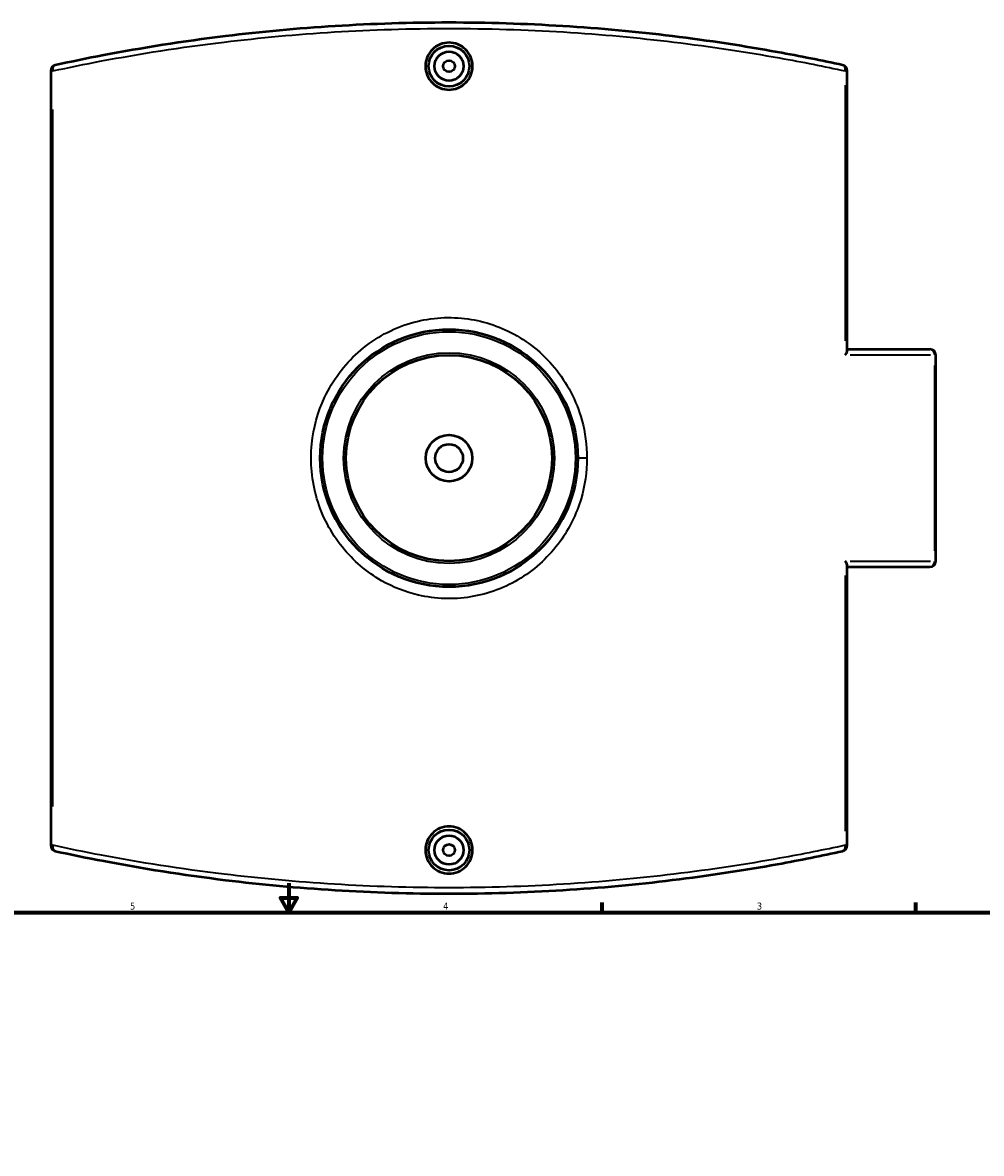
# Model space of a CAD drawing. Header units: inches. Extents: x -5.8 to 56, y -6.3 to 37.
# Tile 6 of 9: x 13.4 to 26.4, y 17.7 to 33.1. Entities that reach past the tile are written whole.
import ezdxf

# ---------------------------------------------------------------- set-up
doc = ezdxf.new("R2010")
doc.units = ezdxf.units.IN
doc.header["$MEASUREMENT"] = 0
for name, color, linetype, lineweight in [('Border (ANSI)', 7, 'Continuous', 70), ('Visible (ANSI)', 7, 'Continuous', 50), ('Visible Narrow (ANSI)', 7, 'Continuous', 35)]:
    doc.layers.add(name, color=color, linetype=linetype, lineweight=lineweight)
doc.styles.add('Note Text (ANSI)', font='tahoma.ttf')

# ---------------------------------------------------------------- blocks, each defined once
blk = doc.blocks.new('Borders Default Border')
at = {"layer": 'Border (ANSI)'}
for p, q in [((21.25, 21), (21.25, 21.134)), ((25.5, 21), (25.5, 21.134))]:
    blk.add_line(p, q, dxfattribs=at)
at = {"layer": 'Border (ANSI)', "flags": 128}
for points in [[(17, 21.4), (17, 21), (16.885, 21.2), (17.115, 21.2), (17, 21)], [(0.5, 1), (0.5, 21), (33.5, 21), (33.5, 1), (0.5, 1)]]:
    blk.add_lwpolyline(points, dxfattribs=at)
at = {"layer": 'Border (ANSI)', "color": 5, "true_color": 0x0000ff, "char_height": 0.0945, "attachment_point": 7, "style": 'Note Text (ANSI)'}
for s, insert in [('5', (14.847, 21.038)), ('4', (19.092, 21.04)), ('3', (23.346, 21.038))]:
    blk.add_mtext(s, dxfattribs=dict(at, insert=insert))

msp = doc.modelspace()

# ---------------------------------------------------------------- linework, layer by layer
at = {"layer": 'Visible (ANSI)'}
for p, q in [((13.772, 32.412), (13.772, 21.911)), ((24.572, 28.62), (24.572, 32.412)), ((24.572, 28.638), (25.692, 28.638)), ((25.772, 25.765), (25.772, 28.558)), ((24.572, 21.911), (24.572, 25.703)), ((25.692, 25.685), (24.572, 25.685))]:
    msp.add_line(p, q, dxfattribs=at)
for centre, radius in [((19.172, 32.476), 0.276), ((19.172, 32.476), 0.197), ((19.172, 32.476), 0.0787), ((19.172, 27.161), 1.746), ((19.172, 27.161), 1.397), ((19.172, 27.161), 0.315), ((19.172, 27.161), 0.189), ((19.172, 21.847), 0.276), ((19.172, 21.847), 0.197), ((19.172, 21.847), 0.0787)]:
    msp.add_circle(centre, radius, dxfattribs=at)
for centre, start, end in [((13.851, 32.412), 102.3342, 180), ((24.492, 32.412), 0, 77.6658), ((25.692, 28.558), 0, 90), ((25.692, 25.765), 270, 0), ((13.851, 21.911), 180, 257.6658), ((24.492, 21.911), 282.3342, 0)]:
    msp.add_arc(centre, 0.0796, start, end, dxfattribs=at)
for points, knots in [([(24.509, 32.49), (24.229, 32.551), (23.934, 32.61), (23.176, 32.748), (22.699, 32.821), (21.723, 32.941), (21.224, 32.987), (20.208, 33.05), (19.69, 33.066), (19.172, 33.066), (18.654, 33.066), (18.136, 33.05), (17.12, 32.987), (16.621, 32.941), (15.56, 32.811), (15.005, 32.722), (14.264, 32.581), (14.045, 32.536), (13.834, 32.49)], [4.562944, 4.562944, 4.562944, 4.562944, 7.352546, 7.352546, 11.421813, 11.421813, 15.355775, 15.355775, 19.289742, 19.289742, 19.289742, 23.223709, 23.223709, 27.157671, 27.157671, 31.919657, 31.919657, 34.016513, 34.016513, 34.016513, 34.016513]), ([(19.492, 32.476), (19.492, 32.436), (19.483, 32.393), (19.451, 32.314), (19.426, 32.278), (19.369, 32.222), (19.333, 32.197), (19.255, 32.165), (19.212, 32.157), (19.132, 32.157), (19.089, 32.165), (19.01, 32.197), (18.974, 32.222), (18.918, 32.278), (18.893, 32.314), (18.86, 32.393), (18.852, 32.436), (18.852, 32.476), (18.852, 32.516), (18.86, 32.559), (18.893, 32.638), (18.918, 32.673), (18.974, 32.73), (19.01, 32.755), (19.089, 32.787), (19.132, 32.795), (19.212, 32.795), (19.255, 32.787), (19.333, 32.755), (19.369, 32.73), (19.426, 32.673), (19.451, 32.638), (19.483, 32.559), (19.492, 32.516), (19.492, 32.476)], [2.445122, 2.445122, 2.445122, 2.445122, 2.750952, 2.750952, 3.056782, 3.056782, 3.362232, 3.362232, 3.667683, 3.667683, 3.973133, 3.973133, 4.278584, 4.278584, 4.584414, 4.584414, 4.890244, 4.890244, 4.890244, 5.195941, 5.195941, 5.501639, 5.501639, 5.807222, 5.807222, 6.112804, 6.112804, 6.418387, 6.418387, 6.72397, 6.72397, 7.029667, 7.029667, 7.335365, 7.335365, 7.335365, 7.335365]), ([(24.543, 28.558), (24.543, 28.558), (24.543, 28.558), (24.549, 28.567), (24.555, 28.575), (24.564, 28.591), (24.567, 28.599), (24.571, 28.611), (24.572, 28.615), (24.572, 28.62)], [-0.0009012, -0.0009012, -0.0009012, -0.0009012, 0, 0, 0.0904112, 0.0904112, 0.176557, 0.176557, 0.236865, 0.236865, 0.236865, 0.236865]), ([(24.572, 25.703), (24.572, 25.71), (24.57, 25.719), (24.561, 25.739), (24.553, 25.752), (24.543, 25.765), (24.543, 25.765), (24.543, 25.765)], [0, 0, 0, 0, 0.0983759, 0.0983759, 0.2349408, 0.2349408, 0.2358346, 0.2358346, 0.2358346, 0.2358346]), ([(19.492, 21.847), (19.492, 21.807), (19.483, 21.764), (19.451, 21.685), (19.426, 21.65), (19.369, 21.593), (19.333, 21.568), (19.255, 21.536), (19.212, 21.528), (19.132, 21.528), (19.089, 21.536), (19.01, 21.568), (18.974, 21.593), (18.918, 21.65), (18.893, 21.685), (18.86, 21.764), (18.852, 21.807), (18.852, 21.887), (18.86, 21.93), (18.893, 22.009), (18.918, 22.045), (18.974, 22.101), (19.01, 22.126), (19.089, 22.158), (19.132, 22.166), (19.212, 22.166), (19.255, 22.158), (19.333, 22.126), (19.369, 22.101), (19.426, 22.045), (19.451, 22.009), (19.483, 21.93), (19.492, 21.887), (19.492, 21.847)], [0, 0, 0, 0, 0.305698, 0.305698, 0.611396, 0.611396, 0.916978, 0.916978, 1.222561, 1.222561, 1.528143, 1.528143, 1.833726, 1.833726, 2.139424, 2.139424, 2.445122, 2.445122, 2.750952, 2.750952, 3.056782, 3.056782, 3.362232, 3.362232, 3.667683, 3.667683, 3.973133, 3.973133, 4.278584, 4.278584, 4.584414, 4.584414, 4.890244, 4.890244, 4.890244, 4.890244]), ([(13.834, 21.833), (14.045, 21.787), (14.264, 21.742), (15.005, 21.601), (15.56, 21.512), (16.621, 21.382), (17.12, 21.336), (18.136, 21.273), (18.654, 21.256), (19.172, 21.256), (19.69, 21.256), (20.208, 21.273), (21.224, 21.336), (21.723, 21.382), (22.699, 21.502), (23.176, 21.575), (23.934, 21.712), (24.229, 21.772), (24.509, 21.833)], [1.279687, 1.279687, 1.279687, 1.279687, 3.376543, 3.376543, 8.138529, 8.138529, 12.072491, 12.072491, 16.006458, 16.006458, 16.006458, 19.940425, 19.940425, 23.874387, 23.874387, 27.943653, 27.943653, 30.733255, 30.733255, 30.733255, 30.733255])]:
    msp.add_open_spline(points, degree=3, knots=knots, dxfattribs=at)
at = {"layer": 'Visible Narrow (ANSI)'}
for p, q in [((13.798, 32.412), (13.772, 32.412)), ((24.572, 32.412), (24.545, 32.412)), ((24.543, 32.219), (24.543, 28.751)), ((13.801, 22.436), (13.801, 31.887)), ((25.7, 28.558), (24.609, 28.558)), ((25.772, 28.558), (25.756, 28.558)), ((25.754, 28.418), (25.754, 25.905)), ((21.032, 27.161), (20.918, 27.161)), ((24.609, 25.765), (25.7, 25.765)), ((25.756, 25.765), (25.772, 25.765)), ((24.543, 25.572), (24.543, 22.104)), ((13.772, 21.911), (13.798, 21.911)), ((24.545, 21.911), (24.572, 21.911))]:
    msp.add_line(p, q, dxfattribs=at)
for radius in [1.714, 1.429]:
    msp.add_circle((19.172, 27.161), radius, dxfattribs=at)
for centre, major_axis, ratio, start_param, end_param in [((13.851, 32.412), (-0.017, 0.0778), 0.624883, 0.07175, 1.36325), ((24.492, 32.412), (0.017, 0.0778), 0.624883, 4.919935, 6.211435), ((25.692, 28.558), (0, 0.0796), 0.776702, 4.790929, 6.204645), ((25.692, 25.765), (0, -0.0796), 0.776702, 0.07854, 1.492257), ((13.851, 21.911), (-0.017, -0.0778), 0.624883, 4.919935, 6.211435), ((24.492, 21.911), (0.017, -0.0778), 0.624883, 0.07175, 1.36325)]:
    msp.add_ellipse(centre, major_axis=major_axis, ratio=ratio, start_param=start_param, end_param=end_param, dxfattribs=at)
for points, knots in [([(13.801, 32.412), (14.013, 32.458), (14.233, 32.503), (14.979, 32.644), (15.537, 32.732), (16.605, 32.861), (17.107, 32.908), (18.13, 32.971), (18.651, 32.987), (19.172, 32.987), (19.693, 32.987), (20.214, 32.971), (21.237, 32.908), (21.739, 32.861), (22.722, 32.742), (23.202, 32.669), (23.964, 32.532), (24.261, 32.473), (24.543, 32.412)], [-34.016513, -34.016513, -34.016513, -34.016513, -31.919657, -31.919657, -27.157671, -27.157671, -23.223709, -23.223709, -19.289742, -19.289742, -19.289742, -15.355775, -15.355775, -11.421813, -11.421813, -7.352546, -7.352546, -4.562944, -4.562944, -4.562944, -4.562944]), ([(21.042, 27.161), (21.042, 27.335), (21.019, 27.509), (20.9, 27.939), (20.772, 28.184), (20.438, 28.587), (20.237, 28.749), (19.803, 28.971), (19.573, 29.038), (19.093, 29.082), (18.842, 29.054), (18.36, 28.898), (18.132, 28.767), (17.749, 28.425), (17.594, 28.216), (17.392, 27.786), (17.333, 27.572), (17.286, 27.104), (17.311, 26.849), (17.453, 26.37), (17.571, 26.146), (17.874, 25.77), (18.055, 25.615), (18.414, 25.41), (18.582, 25.344), (18.989, 25.25), (19.231, 25.242), (19.706, 25.319), (19.939, 25.406), (20.352, 25.663), (20.534, 25.833), (20.803, 26.205), (20.9, 26.401), (21.015, 26.787), (21.042, 26.974), (21.042, 27.161)], [-26.812475, -26.812475, -26.812475, -26.812475, -25.648387, -25.648387, -23.819421, -23.819421, -22.094277, -22.094277, -20.491327, -20.491327, -18.801053, -18.801053, -17.038674, -17.038674, -15.307086, -15.307086, -13.836773, -13.836773, -12.154935, -12.154935, -10.474915, -10.474915, -8.878057, -8.878057, -7.654936, -7.654936, -6.032036, -6.032036, -4.368701, -4.368701, -2.708363, -2.708363, -1.253231, -1.253231, 0, 0, 0, 0]), ([(24.543, 21.911), (24.261, 21.85), (23.964, 21.791), (23.202, 21.654), (22.722, 21.581), (21.739, 21.462), (21.237, 21.415), (20.214, 21.352), (19.693, 21.336), (19.172, 21.336), (18.651, 21.336), (18.13, 21.352), (17.107, 21.415), (16.605, 21.462), (15.537, 21.591), (14.979, 21.679), (14.233, 21.82), (14.013, 21.865), (13.801, 21.911)], [-30.733255, -30.733255, -30.733255, -30.733255, -27.943653, -27.943653, -23.874387, -23.874387, -19.940425, -19.940425, -16.006458, -16.006458, -16.006458, -12.072491, -12.072491, -8.138529, -8.138529, -3.376543, -3.376543, -1.279687, -1.279687, -1.279687, -1.279687])]:
    msp.add_open_spline(points, degree=3, knots=knots, dxfattribs=at)

# ---------------------------------------------------------------- block references
msp.add_blockref('Borders Default Border', (0, 0))

doc.saveas('drawing.dxf')
